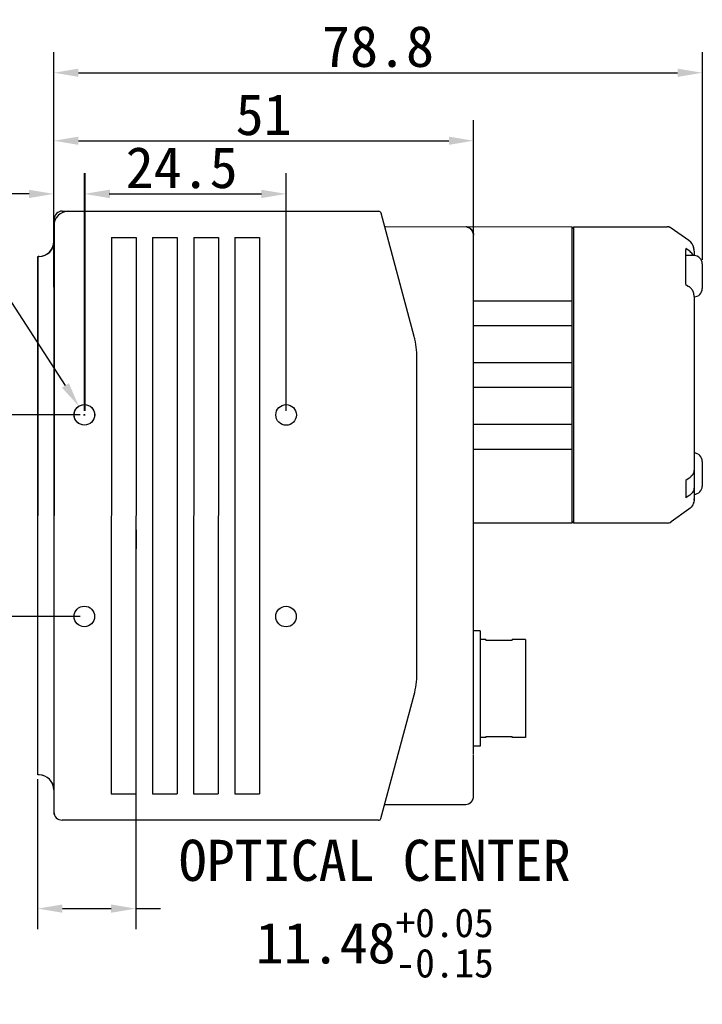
# Model space of a CAD drawing. Header units: millimetres. Extents: x 44 to 356, y 142 to 271.
# Tile 2 of 3: x 173 to 256, y 151 to 271. Entities that reach past the tile are written whole.
import ezdxf

# ---------------------------------------------------------------- set-up
doc = ezdxf.new("R2010")
doc.units = ezdxf.units.MM
doc.header["$LTSCALE"] = 23.1
doc.header["$PDMODE"] = 3
doc.header["$PDSIZE"] = 8
doc.linetypes.add('DASHED', pattern=[0.2, 0.1, -0.1])
doc.layers.get('0').update_dxf_attribs({"linetype": 'CONTINUOUS'})
doc.layers.get('Defpoints').update_dxf_attribs({"linetype": 'CONTINUOUS'})
for name, color, linetype in [('00_COMPONENTS', 7, 'CONTINUOUS'), ('02___PRT_ALL_AXES', 7, 'CONTINUOUS'), ('09_ALL_ROUNDS', 7, 'CONTINUOUS'), ('10_ALL_CHAMFER', 7, 'CONTINUOUS'), ('20_ALL_FEATURES', 7, 'CONTINUOUS'), ('51__DRAFT_DIMS', 7, 'CONTINUOUS')]:
    doc.layers.add(name, color=color, linetype=linetype)
doc.styles.get("Standard").update_dxf_attribs({"font": 'simfang.ttf'})
doc.dimstyles.new('DIMSTYLE_2', dxfattribs={"dimtxt": 5, "dimasz": 3, "dimexe": 2.5, "dimexo": 0.5, "dimgap": 0.75, "dimtad": 1, "dimdsep": 46, "dimtxsty": 'STANDARD', "dimblk": '_FILLED', "dimcen": 0.09, "dimclrt": 256, "dimazin": 2, "dimtp": 0.1, "dimtm": 0.1, "dimtfac": 1, "dimtofl": 0, "dimtmove": 0, "dimatfit": 3, "dimldrblk": '_FILLED', "dimfxl": 1, "dimtolj": 1, "dimarcsym": 0})
doc.dimstyles.new('DIMSTYLE_3', dxfattribs={"dimtxt": 3, "dimasz": 3, "dimexe": 2.5, "dimexo": 0.5, "dimgap": 0.75, "dimtad": 1, "dimdsep": 46, "dimtxsty": 'STANDARD', "dimblk": '_FILLED', "dimblk1": '_FILLED', "dimblk2": '_FILLED', "dimcen": 0.09, "dimclrt": 3, "dimazin": 2, "dimtp": 0.2, "dimtm": 0.2, "dimtfac": 1, "dimtofl": 0, "dimtmove": 0, "dimatfit": 3, "dimldrblk": '_FILLED', "dimfxl": 1, "dimtolj": 1, "dimarcsym": 0})
doc.dimstyles.new('DIMSTYLE_4', dxfattribs={"dimtxt": 5, "dimasz": 3, "dimexe": 2.5, "dimexo": 0.5, "dimtad": 1, "dimdsep": 46, "dimtxsty": 'STANDARD', "dimblk": '_FILLED', "dimcen": 0.09, "dimclrt": 256, "dimazin": 2, "dimtp": 0.1, "dimtm": 0.1, "dimtfac": 1, "dimtofl": 0, "dimtmove": 0, "dimatfit": 1, "dimldrblk": '_FILLED', "dimfxl": 1, "dimtolj": 1, "dimarcsym": 0})
doc.dimstyles.get("Standard").update_dxf_attribs({"dimtxt": 5, "dimasz": 3, "dimexe": 2.5, "dimexo": 0.5, "dimtad": 2, "dimdsep": 46, "dimtxsty": 'STANDARD', "dimblk": '_FILLED', "dimcen": 0.09, "dimclrt": 256, "dimazin": 2, "dimtol": 1, "dimtp": 0.01, "dimtm": 0.01, "dimtfac": 1, "dimtofl": 0, "dimtmove": 0, "dimatfit": 3, "dimldrblk": '_FILLED', "dimfxl": 1, "dimtolj": 1, "dimarcsym": 0})

# ---------------------------------------------------------------- blocks, each defined once
blk = doc.blocks.new('_FILLED')
at = {"color": 0, "linetype": 'ByBlock'}
blk.add_solid([(0, 0), (-1, 0.167), (-1, -0.167)], dxfattribs=at)
blk = doc.blocks.new('*D1')
at = {"layer": '51__DRAFT_DIMS', "color": 0, "lineweight": -2, "transparency": 16777216}
for p, q in [((177, 238.57), (177, 252.41)), ((180.72, 223.56), (180.72, 252.41)), ((174, 249.91), (159.38, 249.91)), ((183.72, 249.91), (186.72, 249.91))]:
    blk.add_line(p, q, dxfattribs=at)
at = {"layer": 'Defpoints', "color": 0, "transparency": 16777216}
for p in [(180.72, 249.91), (177, 238.07), (180.72, 223.06)]:
    blk.add_point(p, dxfattribs=at)
at = {"layer": '51__DRAFT_DIMS', "color": 0, "lineweight": -2, "transparency": 16777216, "xscale": 3, "yscale": 3, "zscale": 3}
blk.add_blockref('_FILLED', (177, 249.91), dxfattribs=at)
at = {"layer": '51__DRAFT_DIMS', "color": 0, "lineweight": -2, "transparency": 16777216, "xscale": 3, "yscale": 3, "zscale": 3, "rotation": 180}
blk.add_blockref('_FILLED', (180.72, 249.91), dxfattribs=at)
at = {"layer": '51__DRAFT_DIMS', "transparency": 16777216, "insert": (160.13, 255.74), "char_height": 5, "attachment_point": 1}
blk.add_mtext('\\A1;3.7', dxfattribs=at)
blk = doc.blocks.new('*D2')
at = {"layer": '51__DRAFT_DIMS', "color": 0, "lineweight": -2}
for p, q in [((180.22, 223.06), (168.46, 223.06)), ((170.96, 220.06), (170.96, 201.56)), ((180.22, 198.56), (168.46, 198.56))]:
    blk.add_line(p, q, dxfattribs=at)
at = {"layer": 'Defpoints', "color": 0}
for p in [(180.72, 223.06), (170.96, 198.56), (180.72, 198.56)]:
    blk.add_point(p, dxfattribs=at)
at = {"layer": '51__DRAFT_DIMS', "color": 0, "linetype": 'ByBlock', "lineweight": -2, "xscale": 3, "yscale": 3, "zscale": 3}
for p, rotation in [((170.96, 223.06), 90), ((170.96, 198.56), 270)]:
    blk.add_blockref('_FILLED', p, dxfattribs=dict(at, rotation=rotation))
at = {"layer": '51__DRAFT_DIMS', "color": 3, "insert": (165.13, 210.75), "char_height": 3, "attachment_point": 2, "rotation": 90}
blk.add_mtext('\\A1;{{\\H1.6667x;\\C0;24.5}}', dxfattribs=at)
blk = doc.blocks.new('*D3')
at = {"layer": '51__DRAFT_DIMS', "color": 0, "lineweight": -2}
for p in [(146.59, 238.65), (178.41, 226.63)]:
    blk.add_line(p, (170.66, 238.65), dxfattribs=at)
at = {"layer": '51__DRAFT_DIMS', "color": 0}
for p, q in [((180.63, 223.06), (180.81, 223.06)), ((180.72, 222.97), (180.72, 223.15))]:
    blk.add_line(p, q, dxfattribs=at)
at = {"layer": 'Defpoints', "color": 0}
for p in [(180.04, 224.11), (181.39, 222.01)]:
    blk.add_point(p, dxfattribs=at)
at = {"layer": '51__DRAFT_DIMS', "color": 0, "linetype": 'ByBlock', "lineweight": -2, "xscale": 3, "yscale": 3, "zscale": 3, "rotation": 302.817153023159}
blk.add_blockref('_FILLED', (180.04, 224.11), dxfattribs=at)
at = {"layer": '51__DRAFT_DIMS', "insert": (170.04, 244.38), "char_height": 5, "attachment_point": 3}
blk.add_mtext('\\A1;{2-M3{\\fgdt|b0|i0|c134|p2;x}3}', dxfattribs=at)
blk = doc.blocks.new('*D11')
at = {"color": 0, "lineweight": -2}
for p, q in [((186.97, 184.51), (186.97, 160.56)), ((175.04, 178.81), (175.04, 160.56)), ((178.04, 163.06), (183.97, 163.06)), ((186.97, 163.06), (189.97, 163.06))]:
    blk.add_line(p, q, dxfattribs=at)
at = {"layer": 'Defpoints', "color": 0}
for p in [(186.97, 185.01), (175.04, 179.31), (186.97, 163.06)]:
    blk.add_point(p, dxfattribs=at)
at = {"color": 0, "linetype": 'ByBlock', "lineweight": -2, "xscale": 3, "yscale": 3, "zscale": 3, "rotation": 180}
blk.add_blockref('_FILLED', (175.04, 163.06), dxfattribs=at)
at = {"color": 0, "linetype": 'ByBlock', "lineweight": -2, "xscale": 3, "yscale": 3, "zscale": 3}
blk.add_blockref('_FILLED', (186.97, 163.06), dxfattribs=at)
at = {"color": 0, "insert": (215.99, 163.06), "char_height": 5, "attachment_point": 5}
blk.add_mtext('\\A1;OPTICAL CENTER\\P11.48{{\\H0.7x;\\S+0.05^ -0.15;}}', dxfattribs=at)
blk = doc.blocks.new('*D12')
at = {"color": 0, "lineweight": -2, "transparency": 16777216}
for p, q in [((177, 246.51), (177, 258.87)), ((228, 237.41), (228, 258.87)), ((180, 256.37), (225, 256.37))]:
    blk.add_line(p, q, dxfattribs=at)
at = {"layer": 'Defpoints', "color": 0, "transparency": 16777216}
for p in [(228, 256.37), (177, 246.01), (228, 236.91)]:
    blk.add_point(p, dxfattribs=at)
at = {"color": 0, "lineweight": -2, "transparency": 16777216, "xscale": 3, "yscale": 3, "zscale": 3, "rotation": 180}
blk.add_blockref('_FILLED', (177, 256.37), dxfattribs=at)
at = {"color": 0, "lineweight": -2, "transparency": 16777216, "xscale": 3, "yscale": 3, "zscale": 3}
blk.add_blockref('_FILLED', (228, 256.37), dxfattribs=at)
at = {"transparency": 16777216, "insert": (202.5, 259.52), "char_height": 5, "attachment_point": 5}
blk.add_mtext('\\A1;51', dxfattribs=at)
blk = doc.blocks.new('*D13')
at = {"color": 0, "lineweight": -2, "transparency": 16777216}
for p, q in [((177, 246.51), (177, 267.13)), ((255.8, 241.91), (255.8, 267.13)), ((180, 264.63), (252.8, 264.63))]:
    blk.add_line(p, q, dxfattribs=at)
at = {"layer": 'Defpoints', "color": 0, "transparency": 16777216}
for p in [(255.8, 264.63), (177, 246.01), (255.8, 241.41)]:
    blk.add_point(p, dxfattribs=at)
at = {"color": 0, "lineweight": -2, "transparency": 16777216, "xscale": 3, "yscale": 3, "zscale": 3, "rotation": 180}
blk.add_blockref('_FILLED', (177, 264.63), dxfattribs=at)
at = {"color": 0, "lineweight": -2, "transparency": 16777216, "xscale": 3, "yscale": 3, "zscale": 3}
blk.add_blockref('_FILLED', (255.8, 264.63), dxfattribs=at)
at = {"transparency": 16777216, "insert": (216.4, 267.8), "char_height": 5, "attachment_point": 5}
blk.add_mtext('\\A1;78.8', dxfattribs=at)
blk = doc.blocks.new('*D14')
at = {"color": 0, "lineweight": -2, "transparency": 16777216}
for p, q in [((180.81, 223.56), (180.81, 252.41)), ((205.23, 223.55), (205.23, 252.41)), ((183.81, 249.91), (202.23, 249.91))]:
    blk.add_line(p, q, dxfattribs=at)
at = {"layer": 'Defpoints', "color": 0, "transparency": 16777216}
for p in [(205.23, 249.91), (180.81, 223.06), (205.23, 223.05)]:
    blk.add_point(p, dxfattribs=at)
at = {"color": 0, "lineweight": -2, "transparency": 16777216, "xscale": 3, "yscale": 3, "zscale": 3, "rotation": 180}
blk.add_blockref('_FILLED', (180.81, 249.91), dxfattribs=at)
at = {"color": 0, "lineweight": -2, "transparency": 16777216, "xscale": 3, "yscale": 3, "zscale": 3}
blk.add_blockref('_FILLED', (205.23, 249.91), dxfattribs=at)
at = {"transparency": 16777216, "insert": (192.54, 253.08), "char_height": 5, "attachment_point": 5}
blk.add_mtext('\\A1;24.5', dxfattribs=at)

msp = doc.modelspace()

# ---------------------------------------------------------------- linework, layer by layer
at = {"linetype": 'DASHED'}
msp.add_line((187.00721, 222.9562), (186.96643, 185.01191), dxfattribs=at)
at = {"layer": '00_COMPONENTS'}
for p, q in [((178.79643, 247.81071), (183.96643, 247.81071)), ((176.99643, 246.01071), (176.99643, 174.8126)), ((217.29928, 245.94714), (239.99643, 245.91071)), ((227.18947, 245.8919), (227.20255, 245.88924)), ((227.25771, 245.87597), (227.28393, 245.86847)), ((239.99643, 245.71071), (240.19643, 245.91071)), ((239.99643, 209.91071), (239.99643, 245.91071)), ((240.19643, 209.91071), (240.19643, 245.91071)), ((227.99601, 244.93354), (227.99643, 244.91071)), ((227.99643, 242.96398), (227.99642, 244.91193)), ((227.99643, 244.85317), (227.99643, 244.87189)), ((175.04643, 179.31071), (175.04643, 242.31071)), ((175.04643, 242.31071), (175.19643, 242.31071)), ((227.99643, 181.77805), (227.99643, 239.84337)), ((227.99643, 236.91071), (239.99643, 236.91071)), ((227.99643, 233.91071), (239.99643, 233.91071)), ((227.99643, 229.41071), (239.99643, 229.41071)), ((227.99643, 226.41071), (239.99643, 226.41071)), ((227.99643, 221.91071), (239.99643, 221.91071)), ((227.99643, 218.91071), (239.99643, 218.91071)), ((239.99643, 209.91071), (227.99643, 209.91071)), ((239.99643, 210.11071), (240.19643, 209.91071)), ((228.79643, 196.81071), (227.99643, 196.81071)), ((228.79643, 196.81071), (228.79643, 182.81071)), ((229.49643, 195.76071), (228.79643, 195.76071)), ((229.49643, 195.76071), (229.49643, 195.64852)), ((232.69643, 195.64852), (229.49643, 195.64852)), ((234.29643, 195.76071), (232.69643, 195.76071)), ((232.69643, 195.64852), (232.69643, 195.76071)), ((234.29643, 195.76071), (234.29643, 183.86071)), ((229.49643, 183.86071), (228.79643, 183.86071)), ((229.49643, 183.9729), (232.69643, 183.9729)), ((229.49643, 183.9729), (229.49643, 183.86071)), ((232.69643, 183.86071), (232.69643, 183.9729)), ((234.29643, 183.86071), (232.69643, 183.86071)), ((228.79643, 182.81071), (227.99643, 182.81071)), ((175.19643, 179.31071), (175.04643, 179.31071)), ((227.99602, 176.67972), (227.99646, 176.70159)), ((227.99646, 176.70159), (227.99651, 176.71123)), ((217.20708, 175.71589), (226.99655, 175.71071)), ((226.99637, 175.71071), (226.99643, 175.71071)), ((226.99784, 175.71071), (227.0497, 175.71213)), ((227.35035, 175.77543), (227.35495, 175.77719)), ((227.35495, 175.77719), (227.35967, 175.77902)), ((227.35967, 175.77902), (227.36523, 175.7812)), ((227.36523, 175.7812), (227.3713, 175.78363)), ((227.3713, 175.78363), (227.37536, 175.78528)), ((227.37536, 175.78528), (227.3798, 175.78711)), ((227.3798, 175.78711), (227.39022, 175.79151)), ((183.96643, 173.81071), (177.99832, 173.81071))]:
    msp.add_line(p, q, dxfattribs=at)
at = {"layer": '00_COMPONENTS', "color": 7}
for p, q in [((240.19643, 245.91071), (251.54219, 245.91071)), ((254.17123, 244.23172), (252.00402, 245.76394)), ((253.79643, 242.91071), (253.77627, 242.91071)), ((253.79643, 243.26782), (253.79643, 243.12575)), ((254.21064, 242.97492), (253.79643, 243.26782)), ((253.79643, 238.91205), (253.79643, 243.12576)), ((254.78787, 243.15295), (254.77409, 243.26334)), ((254.79565, 243.02095), (254.78787, 243.15295)), ((254.7963, 242.98093), (254.79565, 243.02095)), ((254.79643, 242.96609), (254.79643, 242.41071)), ((254.79643, 242.41071), (253.79643, 242.41071)), ((255.79643, 241.41071), (255.79643, 238.41071)), ((253.79643, 238.91205), (254.13088, 238.67607)), ((254.79643, 237.42345), (254.79643, 212.85533)), ((255.79643, 217.41071), (255.79643, 214.41071)), ((254.21064, 215.37851), (253.79643, 215.08561)), ((254.21064, 215.37848), (253.79643, 215.08558)), ((253.79643, 215.08561), (253.79643, 212.96429)), ((254.21064, 213.25719), (253.79643, 212.96429)), ((254.21064, 213.25715), (253.79643, 212.96426)), ((254.17123, 211.58969), (252.00402, 210.05748)), ((251.54219, 209.91071), (240.19643, 209.91071))]:
    msp.add_line(p, q, dxfattribs=at)
at = {"layer": '00_COMPONENTS'}
for points in [[(227.99624, 244.93006), (227.98969, 245.02659), (227.97384, 245.12207), (227.94882, 245.21558), (227.91488, 245.30625), (227.87231, 245.39323), (227.82153, 245.47569), (227.76301, 245.55286), (227.69728, 245.62401), (227.62498, 245.68848), (227.54678, 245.74564), (227.46341, 245.79498), (227.37566, 245.83601), (227.28435, 245.86836), (227.19035, 245.89173), (227.09454, 245.90588)], [(227.20255, 245.88924), (227.21608, 245.88629), (227.23012, 245.88302), (227.24465, 245.87941), (227.25967, 245.87544), (227.27536, 245.87102)], [(227.20711, 245.88826), (227.2202, 245.88535), (227.23708, 245.88132), (227.25771, 245.87597)], [(227.27536, 245.87102), (227.29169, 245.86613), (227.30866, 245.86071), (227.32647, 245.85467), (227.34504, 245.84798), (227.3644, 245.84055)], [(227.28393, 245.86847), (227.31095, 245.85996), (227.34118, 245.8494), (227.37276, 245.8372), (227.40595, 245.82301), (227.44022, 245.80684)], [(227.3644, 245.84055), (227.38489, 245.83217), (227.4066, 245.82272)], [(227.4066, 245.82272), (227.42934, 245.81215), (227.45306, 245.80037)], [(227.44022, 245.80684), (227.47565, 245.7884), (227.51186, 245.76764), (227.54761, 245.74509), (227.58248, 245.72098), (227.61673, 245.69508), (227.65024, 245.66737), (227.68291, 245.63786), (227.71463, 245.60655), (227.74529, 245.57344), (227.77479, 245.53853), (227.80299, 245.50186), (227.82978, 245.46345), (227.85505, 245.42332), (227.87865, 245.38154), (227.90044, 245.33821), (227.92031, 245.2934), (227.93812, 245.24719), (227.95375, 245.19973), (227.9671, 245.15112), (227.97807, 245.10147), (227.98655, 245.05094), (227.99246, 244.99966)], [(227.99186, 176.61508), (227.99405, 176.64151), (227.99543, 176.66552), (227.99617, 176.68716), (227.99644, 176.70487), (227.99643, 181.69805)], [(227.45287, 175.82095), (227.46077, 175.82505), (227.46872, 175.82927), (227.4767, 175.83359), (227.48469, 175.83801), (227.49269, 175.84253), (227.5007, 175.84717), (227.50873, 175.8519), (227.51677, 175.85675), (227.52481, 175.8617), (227.53286, 175.86676), (227.5409, 175.87193), (227.54895, 175.87721), (227.557, 175.8826), (227.56504, 175.8881), (227.57307, 175.89371), (227.58109, 175.89943), (227.5891, 175.90526), (227.59709, 175.91121), (227.60507, 175.91726), (227.61303, 175.92343), (227.62097, 175.92971), (227.62888, 175.93611), (227.63677, 175.94261), (227.64463, 175.94923), (227.65245, 175.95596)], [(227.45298, 175.82101), (227.4874, 175.83953), (227.52082, 175.85923), (227.55321, 175.88005), (227.58455, 175.90193), (227.61481, 175.92482), (227.64395, 175.94865), (227.67194, 175.97335), (227.69878, 175.99887), (227.72444, 176.02513), (227.74891, 176.05208), (227.77218, 176.07966), (227.79425, 176.1078), (227.81511, 176.13644), (227.83475, 176.16552), (227.85319, 176.19498), (227.87043, 176.22475), (227.88647, 176.2548), (227.90133, 176.28506), (227.91504, 176.31551), (227.92759, 176.34607), (227.93899, 176.37665), (227.94927, 176.40718), (227.95844, 176.43763), (227.96652, 176.46788), (227.97355, 176.49794)], [(227.54762, 175.87632), (227.58449, 175.90188), (227.61978, 175.92876)], [(227.61978, 175.92876), (227.65348, 175.95685), (227.68557, 175.98606), (227.71602, 176.01629), (227.74485, 176.04746), (227.77205, 176.07948), (227.79761, 176.11225), (227.82155, 176.14572), (227.84388, 176.1798), (227.8646, 176.2144), (227.88372, 176.24945), (227.90129, 176.28494), (227.91729, 176.32073), (227.93165, 176.35654), (227.94442, 176.39231), (227.95565, 176.42793), (227.96531, 176.46301), (227.97347, 176.49745), (227.98023, 176.5312), (227.98564, 176.56386), (227.98986, 176.59579), (227.99294, 176.62654), (227.99491, 176.65451), (227.99602, 176.67972)], [(227.65245, 175.95596), (227.66024, 175.96281), (227.668, 175.96977), (227.67572, 175.97683), (227.6834, 175.98402), (227.69103, 175.99131), (227.69862, 175.99871), (227.70616, 176.00623), (227.71365, 176.01385), (227.72109, 176.02159), (227.72847, 176.02944), (227.7358, 176.0374), (227.74307, 176.04548), (227.75029, 176.05367), (227.75745, 176.06197), (227.76454, 176.07038), (227.77157, 176.07891), (227.77854, 176.08755), (227.78543, 176.09631), (227.79226, 176.10518), (227.79902, 176.11417), (227.80571, 176.12327), (227.81232, 176.13249), (227.81886, 176.14182), (227.82532, 176.15127), (227.83169, 176.16084), (227.83798, 176.17052), (227.84419, 176.18032), (227.85032, 176.19023), (227.85635, 176.20025), (227.86229, 176.2104), (227.86814, 176.22065), (227.87389, 176.23103), (227.87954, 176.24151), (227.88509, 176.25211), (227.89054, 176.26283), (227.89589, 176.27366), (227.90113, 176.28461), (227.90626, 176.29568), (227.91128, 176.30688), (227.91619, 176.31819), (227.92099, 176.32962), (227.92566, 176.34116), (227.93022, 176.35283), (227.93465, 176.36461), (227.93895, 176.37651), (227.94313, 176.38852), (227.94717, 176.40064), (227.95107, 176.41287), (227.95484, 176.42521), (227.95846, 176.43766), (227.96193, 176.45022), (227.96526, 176.46288), (227.96844, 176.47564), (227.97146, 176.48849)], [(227.97146, 176.48849), (227.97432, 176.50144), (227.97702, 176.51448), (227.97956, 176.52759), (227.98192, 176.54078), (227.98412, 176.55404), (227.98615, 176.56739), (227.988, 176.58079), (227.98966, 176.59418), (227.99115, 176.6076), (227.99245, 176.621), (227.99354, 176.6341), (227.99445, 176.64692), (227.99517, 176.65943), (227.99571, 176.67128), (227.9961, 176.68245), (227.99634, 176.69294), (227.99646, 176.70159)], [(227.97956, 176.52773), (227.98457, 176.55703), (227.98868, 176.58633), (227.99186, 176.61508)], [(227.0497, 175.71213), (227.38493, 175.78926), (227.42781, 175.80853)], [(227.39022, 175.79151), (227.39553, 175.7938), (227.40167, 175.7965), (227.40819, 175.79942), (227.41499, 175.80252), (227.42216, 175.80586), (227.42955, 175.80938), (227.43716, 175.81307), (227.44499, 175.81695), (227.45287, 175.82095)], [(227.42781, 175.80853), (227.46925, 175.82954), (227.50919, 175.85217), (227.54762, 175.87632)]]:
    msp.add_lwpolyline(points, dxfattribs=at)
for centre in [(180.71643, 223.06071), (180.71643, 198.56071)]:
    msp.add_circle(centre, 1.25, dxfattribs=at)
for centre, radius, start, end in [((178.79643, 246.01071), 1.8, 90, 180), ((226.99507, 244.9026), 1.00816, 78.0645197, 83.9912781), ((226.99668, 244.90977), 1.00081, 72.088159, 78.0698612), ((226.99768, 244.91385), 0.99662, 66.0117251, 72.0704997), ((175.19643, 244.11071), 1.8, 270, 360), ((226.99395, 244.90997), 1.0025, 4.2380827, 5.7767712), ((224.92743, 239.842), 3.069, 0.0255762, 2.288939), ((175.19643, 177.51071), 1.8, 0, 90), ((177.99832, 174.8126), 1.00189, 180, 270)]:
    msp.add_arc(centre, radius, start, end, dxfattribs=at)
at = {"layer": '00_COMPONENTS', "color": 7}
for centre, radius, start, end in [((251.54219, 245.11071), 0.8, 54.7396893, 90), ((251.54214, 245.11196), 0.79875, 86.0099999, 89.9932168), ((251.54083, 245.10505), 0.80574, 66.5608348, 85.9510387), ((251.54183, 245.11026), 0.80056, 62.5637357, 66.4783043), ((251.5418, 245.1102), 0.80062, 62.501076, 66.3620445), ((251.54064, 245.10792), 0.80318, 61.6084899, 62.5657089), ((251.54068, 245.10798), 0.8031, 58.6478826, 61.6990688), ((251.54126, 245.10885), 0.80206, 58.6972291, 61.0104519), ((251.54338, 245.11227), 0.79804, 54.7434117, 58.6993051), ((251.54313, 245.11195), 0.79845, 54.7437322, 58.6500845), ((253.21958, 242.88284), 1.65079, 49.0342654, 54.7966611), ((253.2966, 242.97346), 1.53187, 46.6029632, 48.9872351), ((253.3421, 243.02127), 1.46587, 42.8205832, 46.611319), ((253.3828, 243.05922), 1.41023, 39.6660532, 42.8137621), ((253.41007, 243.08187), 1.37477, 36.3404888, 39.6647331), ((253.42883, 243.09569), 1.35148, 32.0744535, 36.3399405), ((253.43364, 243.0988), 1.34575, 29.7301783, 32.0710029), ((253.41984, 243.09129), 1.36146, 23.1421638, 29.7168567), ((253.38841, 243.07739), 1.39582, 21.6933815, 23.159646), ((253.34577, 243.06098), 1.4415, 16.7551801, 21.672806), ((253.27074, 243.03805), 1.51996, 13.7274514, 16.7675178), ((253.21013, 243.02272), 1.58248, 10.6991003, 14.9815497), ((253.20995, 243.02268), 1.58266, 10.6996558, 14.9679649), ((253.19273, 243.01905), 1.60025, 10.7126742, 13.7256273), ((253.04147, 242.99188), 1.75393, 5.0547007, 10.6667178), ((253.11549, 243.00419), 1.67891, 8.8805774, 10.7209301), ((253.00467, 242.98759), 1.79096, 5.0870809, 8.8578137), ((252.9049, 242.97777), 1.89121, 4.5597895, 5.1158406), ((252.90737, 242.97799), 1.88873, 4.657329, 5.1156342), ((252.76144, 242.96802), 2.03499, 359.945786, 4.6034874), ((252.75862, 242.96794), 2.03781, 359.9479273, 4.50831), ((253.64358, 241.92717), 1.16103, 24.6351892, 27.224754), ((254.79643, 241.41071), 1, 0, 90), ((254.79643, 238.41071), 1, 270, 360), ((254.79643, 217.41071), 1, 0, 90), ((254.79643, 214.41071), 1, 270, 360), ((253.26578, 212.78476), 1.52512, 343.236191, 346.6982503), ((252.77456, 212.85304), 2.02187, 354.9484859, 0.0648182), ((251.54219, 210.71071), 0.8, 270, 305.2603107), ((251.54067, 210.71345), 0.80313, 298.3009319, 301.3498579), ((251.54095, 210.71311), 0.80269, 298.3847344, 301.3330072), ((251.54127, 210.71256), 0.80205, 298.9895445, 301.3164573), ((251.54312, 210.7095), 0.79848, 301.3036089, 305.2562673), ((251.54338, 210.70913), 0.79802, 301.3144002, 305.2566115), ((251.54321, 210.70945), 0.79838, 301.3310729, 305.2566006)]:
    msp.add_arc(centre, radius, start, end, dxfattribs=at)
at = {"layer": '00_COMPONENTS'}
msp.add_open_spline([(227.99136, 245.01088), (227.97391, 245.18334), (227.84567, 245.52515), (227.56116, 245.75397), (227.40286, 245.8244)], degree=3, knots=[0, 0, 0, 0, 0.50011883, 1, 1, 1, 1], dxfattribs=at)
at = {"layer": '00_COMPONENTS', "color": 7}
for points in [[(251.86281, 245.84365), (251.7628, 245.88742), (251.65141, 245.9107), (251.54223, 245.91071)], [(254.76509, 243.31651), (254.69478, 243.68766), (254.50401, 243.99645), (254.17123, 244.23172)], [(254.79643, 212.85533), (254.79643, 212.32557), (254.6038, 211.89552), (254.17123, 211.58969)]]:
    msp.add_open_spline(points, degree=3, dxfattribs=at)
for points, knots in [([(254.67599, 242.45832), (254.65072, 242.50744), (254.5296, 242.70723), (254.35584, 242.87225), (254.21064, 242.97492)], [0, 0, 0, 0, 0.236987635, 1, 1, 1, 1]), ([(254.68858, 238.04202), (254.67663, 238.07274), (254.64718, 238.13286), (254.57673, 238.24996), (254.46591, 238.38798), (254.31047, 238.54164), (254.19265, 238.63239), (254.13088, 238.67607)], [0, 0, 0, 0, 0.115726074, 0.23422045, 0.479276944, 0.73446434, 1, 1, 1, 1]), ([(254.79643, 237.42345), (254.79643, 237.47554), (254.78904, 237.68524), (254.74591, 237.89495), (254.68858, 238.04202)], [0, 0, 0, 0, 0.248110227, 1, 1, 1, 1]), ([(254.79643, 216.37848), (254.79643, 216.28566), (254.7694, 216.09566), (254.65162, 215.82587), (254.46239, 215.57975), (254.29997, 215.44167), (254.21064, 215.37851)], [0, 0, 0, 0, 0.231663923, 0.471879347, 0.726949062, 1, 1, 1, 1]), ([(254.79643, 216.37848), (254.79643, 216.28566), (254.7694, 216.09564), (254.65162, 215.82585), (254.46239, 215.57972), (254.29997, 215.44164), (254.21064, 215.37848)], [0, 0, 0, 0, 0.231678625, 0.471889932, 0.726954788, 1, 1, 1, 1]), ([(254.79643, 214.25716), (254.79643, 214.16434), (254.7694, 213.97434), (254.65162, 213.70455), (254.46239, 213.45843), (254.29997, 213.32035), (254.21064, 213.25719)], [0, 0, 0, 0, 0.231663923, 0.471879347, 0.726949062, 1, 1, 1, 1]), ([(254.79643, 214.25716), (254.79643, 214.16433), (254.7694, 213.97432), (254.65162, 213.70453), (254.46239, 213.4584), (254.29997, 213.32032), (254.21064, 213.25715)], [0, 0, 0, 0, 0.231678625, 0.471889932, 0.726954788, 1, 1, 1, 1])]:
    msp.add_open_spline(points, degree=3, knots=knots, dxfattribs=at)
at = {"layer": '02___PRT_ALL_AXES', "color": 7}
for p, q in [((175.23377, 242.31289), (175.08377, 242.31294)), ((175.2088, 179.31289), (175.0588, 179.31295))]:
    msp.add_line(p, q, dxfattribs=at)
at = {"layer": '09_ALL_ROUNDS', "color": 7}
for p, q in [((178.03792, 247.81177), (216.48458, 247.79654)), ((177.03555, 246.81217), (177.00702, 174.81218)), ((220.78917, 232.5665), (216.77427, 247.57407)), ((184.00468, 244.60941), (183.97789, 177.00941)), ((187.00468, 244.60822), (186.97789, 177.00823)), ((189.00468, 244.60743), (188.97789, 177.00743)), ((192.00468, 244.60624), (191.97789, 177.00624)), ((194.00468, 244.60545), (193.97789, 177.00545)), ((197.00468, 244.60426), (196.97789, 177.00426)), ((199.00468, 244.60347), (198.97789, 177.00347)), ((202.00468, 244.60228), (201.97789, 177.00228)), ((221.11368, 191.61122), (221.12888, 229.97817)), ((216.74512, 174.01878), (220.77191, 189.02317)), ((178.00664, 173.81178), (178.00024, 173.81194)), ((216.45526, 173.79654), (178.00662, 173.81178))]:
    msp.add_line(p, q, dxfattribs=at)
for centre, radius, start, end in [((178.03555, 246.81178), 1, 89.9772944, 179.9772944), ((216.48446, 247.49654), 0.3, 14.9772944, 89.9772944), ((175.23448, 244.11289), 1.8, 269.9772944, 359.9772944), ((211.12888, 229.98213), 10, 359.9772944, 14.9772944), ((211.11368, 191.61519), 10, 344.9772944, 359.9772944), ((175.20809, 177.51289), 1.8, 359.9772944, 89.9772944), ((178.00347, 174.80824), 0.99646, 179.9772944, 269.9772944), ((216.45538, 174.09654), 0.3, 269.9772944, 344.9772944)]:
    msp.add_arc(centre, radius, start, end, dxfattribs=at)
at = {"layer": '10_ALL_CHAMFER', "color": 7}
for centre in [(180.72614, 223.06071), (205.22614, 223.051), (180.71643, 198.56071), (205.21643, 198.551)]:
    msp.add_circle(centre, 1.25, dxfattribs=at)
for centre, start, end in [((211.12888, 229.98213), 13.3106266, 14.9772944), ((211.12888, 229.98213), 359.9772944, 1.6439622), ((211.11368, 191.61519), 344.9772944, 359.9772944)]:
    msp.add_arc(centre, 10, start, end, dxfattribs=at)
at = {"layer": '20_ALL_FEATURES', "color": 7}
for p, q in [((184.00468, 244.60941), (187.00468, 244.60822)), ((189.00468, 244.60743), (192.00468, 244.60624)), ((194.00468, 244.60545), (197.00468, 244.60426)), ((199.00468, 244.60347), (202.00468, 244.60228)), ((175.0588, 179.3135), (175.08377, 242.3124)), ((183.97789, 177.00941), (186.97789, 177.00823)), ((188.97789, 177.00743), (191.97789, 177.00624)), ((193.97789, 177.00545), (196.97789, 177.00426)), ((198.97789, 177.00347), (201.97789, 177.00228))]:
    msp.add_line(p, q, dxfattribs=at)

# ---------------------------------------------------------------- dimensions: what is measured, and where the dimension line sits
for base, p2, text, picture, middle in [((255.79643, 264.63005), (255.79643, 241.41071), '78.8', '*D13', (216.39643, 267.7979)), ((227.99643, 256.36926), (227.99643, 236.91071), '51', '*D12', (202.49643, 259.52283))]:
    dim = msp.add_linear_dim(base=base, p1=(176.99643, 246.01071), p2=p2, text=text, dimstyle='STANDARD')
    dim.commit()
    dim.dimension.update_dxf_attribs({"geometry": picture, "text_midpoint": middle})
for base, p1, p2, text, dimstyle, override, picture, middle in [((205.22614, 249.90784), (180.80643, 223.06071), (205.22614, 223.051), '24.5', 'DIMSTYLE_4', {"dimpost": '<>'}, '*D14', (192.54173, 249.90784)), ((186.96643, 163.06301), (175.04238, 179.30907), (186.96643, 185.01191), 'OPTICAL CENTER\\P11.48{{\\H0.7x;\\S+0.05^ -0.15;}}', 'STANDARD', {"dimtad": 0, "dimtih": 1, "dimtoh": 1, "dimdec": 4, "dimzin": 0, "dimcen": 3.78, "dimclrt": 0, "dimadec": 0, "dimazin": 0, "dimtdec": 4, "dimtzin": 0}, '*D11', (215.99143, 163.06301))]:
    dim = msp.add_linear_dim(base=base, p1=p1, p2=p2, text=text, dimstyle=dimstyle, override=override)
    dim.commit()
    dim.dimension.update_dxf_attribs({"geometry": picture, "text_midpoint": middle, "dimtype": 160})
at = {"layer": '51__DRAFT_DIMS'}
dim = msp.add_linear_dim(base=(180.71643, 249.90784), p1=(176.99643, 238.07004), p2=(180.71643, 223.06071), angle=359.9999959, text='3.7', dimstyle='DIMSTYLE_2', dxfattribs=at)
dim.commit()
dim.dimension.update_dxf_attribs({"geometry": '*D1', "text_midpoint": (165.18929, 249.90784), "dimtype": 160})
dim = msp.add_diameter_dim_2p(p1=(181.39388, 222.0102), p2=(180.03898, 224.11121), text='{2-M3{\\fgdt|b0|i0|c134|p2;x}3}', dimstyle='DIMSTYLE_4', override={"dimtih": 1, "dimtoh": 1, "dimpost": '<>'}, dxfattribs=at)
dim.commit()
dim.dimension.update_dxf_attribs({"geometry": '*D3', "text_midpoint": (158.31259, 238.64899), "dimtype": 163})
dim = msp.add_linear_dim(base=(170.96247, 198.56071), p1=(180.71643, 223.06071), p2=(180.71643, 198.56071), angle=270, text='{{\\H1.6667x;\\C0;<>}}', dimstyle='DIMSTYLE_3', override={"dimtxsty": 'STANDARD'}, dxfattribs=at)
dim.commit()
dim.dimension.update_dxf_attribs({"geometry": '*D2', "text_midpoint": (170.96247, 210.74919), "dimtype": 160})

doc.saveas('drawing.dxf')
